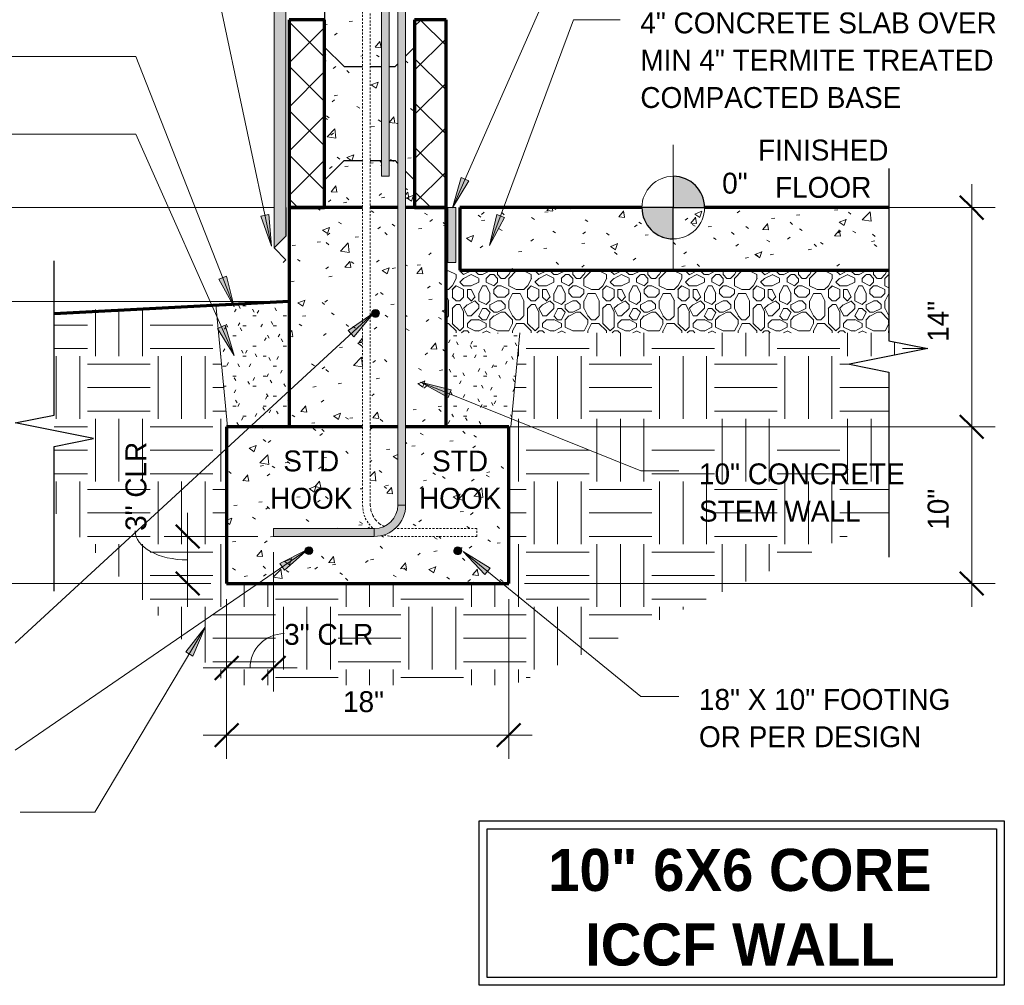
# Model space of a CAD drawing. Header units: inches. Extents: x 185 to 1318, y -45 to 298.
# Tile 14 of 23: x 941 to 1004, y -45 to 17. Entities that reach past the tile are written whole.
import ezdxf

# ---------------------------------------------------------------- set-up
doc = ezdxf.new("R2010")
doc.units = ezdxf.units.IN
doc.header["$MEASUREMENT"] = 0
doc.linetypes.add('Hidden 1_8_', pattern=[0.1875, 0.125, -0.0625])
doc.layers.add('A-ANNO-DIMS', color=1, linetype='Continuous')
for name, color, linetype, lineweight in [('A-ANNO-DIMS-16', 1, 'Continuous', 9), ('A-ANNO-TEXT', 2, 'Continuous', 9), ('A-DETL', 5, 'Continuous', 9), ('A-DETL-GENF', 3, 'Continuous', 9), ('A-DETL-HLIN', 3, 'Continuous', 70), ('A-DETL-LLIN', 3, 'Continuous', 9), ('A-DETL-MBND', 5, 'Hidden 1_8_', 9), ('A-DETL-MLIN', 3, 'Continuous', 30)]:
    doc.layers.add(name, color=color, linetype=linetype, lineweight=lineweight)
doc.dimstyles.new('Linear_-_3_32__SBT_INCH_INCREM', dxfattribs={"dimscale": 12, "dimtxt": 0.125, "dimasz": 0.18, "dimexe": 0.125, "dimexo": 0.005208, "dimgap": 0.083333, "dimtad": 1, "dimtoh": 1, "dimdec": 0, "dimzin": 1, "dimdsep": 46, "dimlunit": 5, "dimtxsty": 'Standard', "dimtsz": 0.088388, "dimcen": 0.09, "dimdle": 0.125, "dimazin": 0, "dimtfac": 1, "dimtdec": 0, "dimtmove": 0, "dimatfit": 3, "dimfxl": 0, "dimtvp": 1, "dimtolj": 1, "dimtzin": 0, "dimarcsym": 0})
doc.dimstyles.new('Linear_-_3_32__SBT_TO_1_256', dxfattribs={"dimscale": 12, "dimtxt": 0.125, "dimasz": 0.18, "dimexe": 0.125, "dimexo": 0.005208, "dimgap": 0.083333, "dimtad": 1, "dimtoh": 1, "dimdec": 8, "dimzin": 3, "dimdsep": 46, "dimlunit": 4, "dimtxsty": 'Standard', "dimtsz": 0.088388, "dimcen": 0.09, "dimdle": 0.125, "dimazin": 1, "dimtfac": 1, "dimtdec": 8, "dimtmove": 0, "dimatfit": 3, "dimfxl": 0, "dimtvp": 1, "dimtolj": 1, "dimtzin": 0, "dimarcsym": 0})
pattern_1 = [(50, (921.586, 0), (4.5907, -0.40187), [0.48, -5.28]), (355, (921.586, 0), (-0.88784, 4.8137), [0.384, -4.224]), (100.451, (921.969, -0.033), (3.70197, 4.41272), [0.408, -4.487]), (46.184, (921.586, 1.28), (6.83066, -1.05904), [0.72, -7.92]), (96.636, (922.155, 1.192), (5.98166, 6.234), [0.612, -6.731]), (351.184, (921.586, 1.28), (5.9821, 6.2338), [0.576, -6.336]), (21, (922.226, 0.96), (3.8203, -2.5771), [0.48, -5.28]), (326, (922.226, 0.96), (1.5572, 4.6406), [0.384, -4.224]), (71.451, (922.545, 0.745), (5.37715, 2.0647), [0.408, -4.487]), (37.5, (921.586, 0), (0.077972, 2.130786), [0.211, -3.962, 0.211, -4.077, -4.24]), (37.5, (921.586, 0), (0.077972, 2.130786), [-8.461, 0.211, -4.029]), (7.5, (921.586, 0), (1.68391, 2.52439), [0.211, -2.234, 0.211, -3.866, -1.616]), (7.5, (921.586, 0), (1.68391, 2.52439), [-6.522, 0.211, -1.405]), (327.5, (920.159, 0), (3.416527, -0.144297), [0.211, -1.389, 0.211, -4.781, -6.624]), (327.5, (920.159, 0), (3.416527, -0.144297), [-6.592, 0.211, -6.413]), (317.5, (919.519, 0), (3.73246, 0.64071), [0.211, -1.869, 0.211, -3.104, -4.704]), (317.5, (919.519, 0), (3.73246, 0.64071), [-5.395, 0.211, -4.493])]
pattern_2 = [(45, (921.586, 0), (-1.41421, 1.41421), []), (135, (921.586, 0), (-1.41421, -1.41421), [])]
pattern_3 = [(0, (921.586, 0), (2.56, 0.64), [0.211, -1.709, 0.211, -1.709, -10.24]), (0, (921.586, 0), (2.56, 0.64), [-3.84, 0.211, -3.629, 0.211, -1.709, -4.48]), (0, (921.586, 0), (2.56, 0.64), [-9.6, 0.211, -1.069, 0.211, -2.989]), (120, (922.546, 0.32), (-1.8342563, 1.897025), [0.211, -1.709, 0.211, -1.709, -10.24]), (120, (922.546, 0.32), (-1.8342563, 1.897025), [-3.84, 0.211, -3.629, 0.211, -1.709, -4.48]), (120, (922.546, 0.32), (-1.8342563, 1.897025), [-9.6, 0.211, -1.069, 0.211, -2.989]), (240, (922.866, 1.6), (-0.7257437, -2.537025), [0.211, -1.709, 0.211, -1.709, -10.24]), (240, (922.866, 1.6), (-0.7257437, -2.537025), [-3.84, 0.211, -3.629, 0.211, -1.709, -4.48]), (240, (922.866, 1.6), (-0.7257437, -2.537025), [-9.6, 0.211, -1.069, 0.211, -2.989])]

# ---------------------------------------------------------------- blocks, each defined once
blk = doc.blocks.new('Reinf Bar Secti_OF_SHINGLE0')
at = {"layer": 'A-DETL-GENF'}
h = blk.add_hatch(color=256, dxfattribs=at)
edge = h.paths.add_edge_path(flags=0)
edge.add_arc((0, 0), 0.25, 180, 360)
edge.add_arc((0, 0), 0.25, 0, 180)
for start, end in [(0, 180), (180, 0)]:
    blk.add_arc((0, 0), 0.25, start, end, dxfattribs=at)
blk = doc.blocks.new('Reinf Bar Secti_OF_SHINGLE3')
at = {"layer": 'A-DETL-GENF'}
h = blk.add_hatch(color=256, dxfattribs=at)
edge = h.paths.add_edge_path(flags=0)
edge.add_arc((0, 0), 0.25, 180, 360)
edge.add_arc((0, 0), 0.25, 360, 540)
for start, end in [(360, 180), (180, 360)]:
    blk.add_arc((0, 0), 0.25, start, end, dxfattribs=at)
blk = doc.blocks.new('Break Line1 - B_OF_SHINGLE2')
at = {"layer": 'A-DETL-GENF', "lineweight": 30}
for p, q in [((-1, 0), (-0.5, 2.5)), ((-0.5, 2.5), (0.5, -2.5)), ((-12, 0), (-1, 0)), ((0.5, -2.5), (1, 0)), ((1, 0), (12.831, 0))]:
    blk.add_line(p, q, dxfattribs=at)
blk = doc.blocks.new('Break Line1 - B_OF_SHINGLE3')
at = {"layer": 'A-DETL-GENF', "lineweight": 30}
for p, q in [((0.5, 2.5), (-0.5, -2.5)), ((1, 0), (0.5, 2.5)), ((-1, 0), (-10.857, 0)), ((-0.5, -2.5), (-1, 0)), ((10.242, 0), (1, 0))]:
    blk.add_line(p, q, dxfattribs=at)
blk = doc.blocks.new('Reinf Bar Eleva_OF_SHINGLE0')
at = {"layer": 'A-DETL-GENF'}
h = blk.add_hatch(color=256, dxfattribs=at)
edge = h.paths.add_edge_path(flags=0)
edge.add_line((129, -0.5), (129, 0))
edge.add_line((129, 0), (7.094, 0))
edge.add_line((7.094, 0), (7.094, -0.277))
edge.add_spline(control_points=[(7.094, -0.277), (7.089, -0.314), (7.08, -0.389), (7.067, -0.463), (7.061, -0.5)], knot_values=[0, 0, 0, 0, 0.112898, 0.225386, 0.225386, 0.225386, 0.225386], degree=3, periodic=0)
edge.add_line((7.061, -0.5), (129, -0.5))
for p, q in [((7.061, -0.5), (129, -0.5)), ((129, 0), (7.094, 0)), ((129, -0.5), (129, 0))]:
    blk.add_line(p, q, dxfattribs=at)
blk = doc.blocks.new('Reinf Bar Eleva_OF_SHINGLE1')
at = {"layer": 'A-DETL-GENF'}
blk.add_hatch(color=256, dxfattribs=at).paths.add_polyline_path([(43, 0), (0, 0), (0, -0.5), (43, -0.5)], flags=0)
for p, q in [((43, 0), (0, 0)), ((0, 0), (0, -0.5)), ((0, -0.5), (43, -0.5)), ((43, -0.5), (43, 0))]:
    blk.add_line(p, q, dxfattribs=at)
blk = doc.blocks.new('Reinf Bar Eleva_OF_SHINGLE2')
at = {"layer": 'A-DETL-GENF'}
blk.add_hatch(color=256, dxfattribs=at).paths.add_polyline_path([(6.426, 0), (0, 0), (0, -0.5), (6.426, -0.5)], flags=0)
for p, q in [((6.426, 0), (0, 0)), ((0, 0), (0, -0.5)), ((0, -0.5), (6.426, -0.5)), ((6.426, -0.5), (6.426, 0))]:
    blk.add_line(p, q, dxfattribs=at)
blk = doc.blocks.new('DIMBLOCK48-TYPI_OF_SHINGLE0')
at = {"layer": 'A-ANNO-DIMS-16'}
for p, q in [((957.465, -16.999), (957.465, -25.894)), ((957.465, -24.394), (957.465, -16.999)), ((954.465, -20), (954.465, -25.894)), ((954.465, -24.394), (954.465, -20)), ((952.965, -24.394), (958.965, -24.394))]:
    blk.add_line(p, q, dxfattribs=at)
at = {"layer": 'A-ANNO-DIMS-16', "lineweight": 50}
for p, q in [((954.465, -24.394), (955.215, -23.644)), ((957.465, -24.394), (958.215, -23.644)), ((954.465, -24.394), (953.715, -25.144)), ((957.465, -24.394), (956.715, -25.144))]:
    blk.add_line(p, q, dxfattribs=at)
at = {"layer": 'A-ANNO-DIMS-16'}
blk.add_ellipse((958.137, -24.394), major_axis=(0, 2.19), ratio=0.991933, start_param=0, end_param=1.570796, dxfattribs=at)
at = {"layer": 'A-ANNO-DIMS-16', "color": 0, "insert": (958.137, -21.584), "char_height": 1.33411, "width": 7, "attachment_point": 1, "line_spacing_factor": 1.070803}
blk.add_mtext('\\fStylus BT|b0|i0|c0|p34|;3" CLR', dxfattribs=at)
blk = doc.blocks.new('DIMBLOCK49-TYPI_OF_SHINGLE0')
at = {"layer": 'A-ANNO-DIMS-16'}
for p, q in [((951.977, -14.499), (951.977, -20.5)), ((956.465, -15.999), (950.477, -15.999)), ((951.977, -15.999), (956.465, -15.999)), ((953.465, -19), (950.477, -19)), ((951.977, -19), (953.465, -19))]:
    blk.add_line(p, q, dxfattribs=at)
at = {"layer": 'A-ANNO-DIMS-16', "lineweight": 50}
for p, q in [((951.977, -15.999), (951.227, -15.249)), ((951.977, -15.999), (952.727, -16.749)), ((951.977, -19), (951.227, -18.25)), ((951.977, -19), (952.727, -19.75))]:
    blk.add_line(p, q, dxfattribs=at)
at = {"layer": 'A-ANNO-DIMS-16'}
blk.add_ellipse((951.977, -15.643), major_axis=(-3.347, 0), ratio=0.554765, start_param=0, end_param=1.570796, dxfattribs=at)
at = {"layer": 'A-ANNO-DIMS-16', "color": 0, "insert": (948.011, -15.643), "char_height": 1.33411, "width": 7, "attachment_point": 1, "rotation": 90, "line_spacing_factor": 1.070803}
blk.add_mtext('\\fStylus BT|b0|i0|c0|p34|;3" CLR', dxfattribs=at)
blk = doc.blocks.new('DIMBLOCK50-TYPI_OF_SHINGLE0')
at = {"layer": 'A-ANNO-DIMS-16'}
for p, q in [((1002.009, 6.5), (1002.009, -10.5)), ((969.465, 5), (1003.509, 5)), ((1002.009, 5), (969.465, 5)), ((969.465, -9), (1003.509, -9)), ((1002.009, -9), (969.465, -9))]:
    blk.add_line(p, q, dxfattribs=at)
at = {"layer": 'A-ANNO-DIMS-16', "lineweight": 50}
for p, q in [((1002.009, 5), (1001.259, 5.75)), ((1002.009, 5), (1002.759, 4.25)), ((1002.009, -9), (1001.259, -8.25)), ((1002.009, -9), (1002.759, -9.75))]:
    blk.add_line(p, q, dxfattribs=at)
at = {"layer": 'A-ANNO-DIMS-16', "color": 0, "insert": (999.198, -3.572), "char_height": 1.33411, "width": 3.77143, "attachment_point": 1, "rotation": 90, "line_spacing_factor": 1.070803}
blk.add_mtext('\\fStylus BT|b0|i0|c0|p34|;14"', dxfattribs=at)
blk = doc.blocks.new('DIMBLOCK51-TYPI_OF_SHINGLE0')
at = {"layer": 'A-ANNO-DIMS-16', "lineweight": 50}
for p, q in [((1002.009, -9), (1001.259, -8.25)), ((1002.009, -9), (1002.759, -9.75)), ((1002.009, -19), (1001.259, -18.25)), ((1002.009, -19), (1002.759, -19.75))]:
    blk.add_line(p, q, dxfattribs=at)
at = {"layer": 'A-ANNO-DIMS-16'}
for p, q in [((969.465, -9), (1003.509, -9)), ((1002.009, -9), (969.465, -9)), ((1002.009, -9), (1002.009, -20.5)), ((973.465, -19), (1003.509, -19)), ((1002.009, -19), (973.465, -19))]:
    blk.add_line(p, q, dxfattribs=at)
at = {"layer": 'A-ANNO-DIMS-16', "color": 0, "insert": (999.198, -15.572), "char_height": 1.33411, "width": 3.77143, "attachment_point": 1, "rotation": 90, "line_spacing_factor": 1.070803}
blk.add_mtext('\\fStylus BT|b0|i0|c0|p34|;10"', dxfattribs=at)
blk = doc.blocks.new('DIMBLOCK52-TYPI_OF_SHINGLE0')
at = {"layer": 'A-ANNO-DIMS-16'}
for p, q in [((954.465, -20), (954.465, -30.19)), ((954.465, -28.69), (954.465, -20)), ((972.465, -20), (972.465, -30.19)), ((972.465, -28.69), (972.465, -20)), ((952.965, -28.69), (973.965, -28.69))]:
    blk.add_line(p, q, dxfattribs=at)
at = {"layer": 'A-ANNO-DIMS-16', "lineweight": 50}
for p, q in [((954.465, -28.69), (955.215, -27.94)), ((972.465, -28.69), (973.215, -27.94)), ((954.465, -28.69), (953.715, -29.44)), ((972.465, -28.69), (971.715, -29.44))]:
    blk.add_line(p, q, dxfattribs=at)
at = {"layer": 'A-ANNO-DIMS-16', "color": 0, "insert": (961.893, -25.879), "char_height": 1.33411, "width": 3.77143, "attachment_point": 1, "line_spacing_factor": 1.070803}
blk.add_mtext('\\fStylus BT|b0|i0|c0|p34|;18"', dxfattribs=at)
blk = doc.blocks.new('DIMBLOCK53-TYPI_OF_SHINGLE0')
at = {"layer": 'A-ANNO-DIMS-16'}
for p, q in [((928.031, -20.5), (928.031, 0.5)), ((957.465, -1), (926.531, -1)), ((928.031, -1), (957.465, -1)), ((953.465, -19), (926.531, -19)), ((928.031, -19), (953.465, -19))]:
    blk.add_line(p, q, dxfattribs=at)
at = {"layer": 'A-ANNO-DIMS-16', "lineweight": 50}
for p, q in [((928.031, -1), (927.281, -0.25)), ((928.031, -1), (928.781, -1.75)), ((928.031, -19), (927.281, -18.25)), ((928.031, -19), (928.781, -19.75))]:
    blk.add_line(p, q, dxfattribs=at)
at = {"layer": 'A-ANNO-DIMS-16', "color": 0, "insert": (925.221, -13.595), "char_height": 1.33411, "width": 8.62857, "attachment_point": 1, "rotation": 90, "line_spacing_factor": 1.070803}
blk.add_mtext('\\fStylus BT|b0|i0|c0|p34|;18" MIN', dxfattribs=at)
blk = doc.blocks.new('DIMBLOCK54-TYPI_OF_SHINGLE0')
at = {"layer": 'A-ANNO-DIMS-16'}
for p, q in [((928.031, -1), (928.031, 6.5)), ((957.465, 5), (926.531, 5)), ((928.031, 5), (957.465, 5)), ((957.465, -1), (926.531, -1)), ((928.031, -1), (957.465, -1))]:
    blk.add_line(p, q, dxfattribs=at)
at = {"layer": 'A-ANNO-DIMS-16', "lineweight": 50}
for p, q in [((928.031, 5), (927.281, 5.75)), ((928.031, 5), (928.781, 4.25)), ((928.031, -1), (927.281, -0.25)), ((928.031, -1), (928.781, -1.75))]:
    blk.add_line(p, q, dxfattribs=at)
at = {"layer": 'A-ANNO-DIMS-16', "color": 0, "insert": (925.221, -0.941), "char_height": 1.33411, "width": 7.05714, "attachment_point": 1, "rotation": 90, "line_spacing_factor": 1.070803}
blk.add_mtext('\\fStylus BT|b0|i0|c0|p34|;6" MIN', dxfattribs=at)

msp = doc.modelspace()

# ---------------------------------------------------------------- hatches: boundary and pattern name
at = {"layer": 'A-ANNO-TEXT'}
for points in [[(969.91584805, 6.71325616), (969.43384198, 6.92536046), (968.86929893, 4.98870854)], [(957.16754235, 4.55221279), (956.65234609, 4.4431674), (957.32408522, 2.54103804)], [(972.19214906, 4.36905291), (971.69863974, 4.55280989), (971.24750797, 2.58664366)], [(954.45859271, 0.62645778), (953.96842466, 0.43396526), (954.94457163, -1.33138644)], [(962.22797867, -2.85651912), (962.58493302, -3.24369049), (963.87688511, -1.69443605)], [(954.37291097, -2.50473018), (953.89168811, -2.71860547), (954.94457163, -4.43929308)], [(968.60152976, -7.1307517), (968.79890295, -6.64252849), (966.84600462, -6.13704098)], [(957.86541645, -17.71684125), (958.16361779, -18.15088507), (959.66296221, -16.80133113)], [(970.93952568, -18.43655157), (971.27251857, -18.02858856), (969.55662877, -16.96790401)], [(951.85359322, -23.37290585), (952.3057294, -23.64288911), (953.10502454, -21.79073987)]]:
    msp.add_hatch(color=7, dxfattribs=at).paths.add_polyline_path(points, flags=0)
at = {"layer": 'A-DETL-GENF'}
h = msp.add_hatch(dxfattribs=at)
h.set_pattern_fill('FP6_18', style=0, pattern_type=2)
h.set_pattern_definition(pattern_3)
h.paths.add_polyline_path([(957.49593342, 2.42375062), (958.24593342, 3.17375062), (958.24593342, 82.99975197), (957.49593342, 82.99975197)], flags=0)
h = msp.add_hatch(dxfattribs=at)
h.set_pattern_fill('FP6_17', style=0, pattern_type=2)
h.set_pattern_definition(pattern_2)
h.paths.add_polyline_path([(958.46468342, 16.99975197), (958.46468342, 4.99975197), (960.7221347, 4.99975197), (960.7221347, 16.99975197)], flags=0)
h = msp.add_hatch(dxfattribs=at)
h.set_pattern_fill('FP6_16', style=0, pattern_type=2)
h.set_pattern_definition(pattern_1)
h.paths.add_polyline_path([(960.7221347, 16.99975197), (960.7221347, 4.99975197), (963.13400572, 4.99975197), (963.13400572, 16.99975197)], flags=0)
h = msp.add_hatch(dxfattribs=at)
h.set_pattern_fill('FP6_16', style=0, pattern_type=2)
h.set_pattern_definition(pattern_1)
h.paths.add_polyline_path([(964.83968342, 16.99975197), (964.83968342, 6.99975197), (964.33968342, 6.99975197), (964.33968342, 16.99975197), (963.63400572, 16.99975197), (963.63400572, 4.99975197), (965.39087605, 4.99975197), (965.39087605, 16.99975197)], flags=0)
h = msp.add_hatch(dxfattribs=at)
h.set_pattern_fill('FP6_16', style=0, pattern_type=2)
h.set_pattern_definition(pattern_1)
h.paths.add_polyline_path([(966.46468342, 4.99975197), (966.46468342, 16.99975197), (965.89087605, 16.99975197), (965.89087605, 4.99975197)], flags=0)
h = msp.add_hatch(dxfattribs=at)
h.set_pattern_fill('FP6_17', style=0, pattern_type=2)
h.set_pattern_definition(pattern_2)
h.paths.add_polyline_path([(968.46468342, 16.99975197), (966.46468342, 16.99975197), (966.46468342, 4.99975197), (968.46468342, 4.99975197)], flags=0)
h = msp.add_hatch(color=7, dxfattribs=at)
edge = h.paths.add_edge_path(flags=0)
edge.add_arc((982.96468342, 4.99975197), 2, 0, 90)
edge.add_line((982.96468342, 6.99975197), (982.96468342, 4.99975197))
edge.add_line((982.96468342, 4.99975197), (984.96468342, 4.99975197))
h = msp.add_hatch(dxfattribs=at)
h.set_pattern_fill('FP6_16', style=0, pattern_type=2)
h.set_pattern_definition(pattern_1)
h.paths.add_polyline_path([(958.46468342, 4.99975197), (958.46468342, -9.00024803), (963.13400572, -9.00024803), (963.13400572, 4.99975197)], flags=0)
h = msp.add_hatch(dxfattribs=at)
h.set_pattern_fill('FP6_16', style=0, pattern_type=2)
h.set_pattern_definition(pattern_1)
h.paths.add_polyline_path([(963.63400572, 4.99975197), (963.63400572, -9.00024803), (965.39087605, -9.00024803), (965.39087605, 4.99975197)], flags=0)
edge = h.paths.add_edge_path(flags=0)
edge.add_arc((963.96468342, -1.75024803), 0.25, 180, 360)
edge.add_arc((963.96468342, -1.75024803), 0.25, 0, 180)
h = msp.add_hatch(dxfattribs=at)
h.set_pattern_fill('FP6_16', style=0, pattern_type=2)
h.set_pattern_definition(pattern_1)
h.paths.add_polyline_path([(968.46468342, -9.00024803), (968.46468342, 4.99975197), (965.89087605, 4.99975197), (965.89087605, -9.00024803)], flags=0)
msp.add_hatch(color=7, dxfattribs=at).paths.add_polyline_path([(969.08968342, 4.99975197), (968.58968342, 4.99975197), (968.58968342, 1.49975197), (969.08968342, 1.49975197)], flags=0)
h = msp.add_hatch(dxfattribs=at)
h.set_pattern_fill('FP6_16', style=0, pattern_type=2)
h.set_pattern_definition(pattern_1)
edge = h.paths.add_edge_path(flags=0)
edge.add_line((969.33968342, 4.99975197), (969.33968342, 0.99975197))
edge.add_line((969.33968342, 0.99975197), (996.71468342, 0.99975197))
edge.add_line((996.71468342, 0.99975197), (996.71468342, 4.99975197))
edge.add_line((996.71468342, 4.99975197), (982.96468342, 4.99975197))
edge.add_line((982.96468342, 4.99975197), (982.96468342, 2.99975197))
edge.add_arc((982.96468342, 4.99975197), 2, 180, 270, ccw=False)
edge.add_line((980.96468342, 4.99975197), (969.33968342, 4.99975197))
h = msp.add_hatch(color=7, dxfattribs=at)
edge = h.paths.add_edge_path(flags=0)
edge.add_line((982.96468342, 2.99975197), (982.96468342, 4.99975197))
edge.add_line((982.96468342, 4.99975197), (980.96468342, 4.99975197))
edge.add_arc((982.96468342, 4.99975197), 2, 180, 270)
h = msp.add_hatch(dxfattribs=at)
h.set_pattern_fill('FP6_20', style=0, pattern_type=2)
h.set_pattern_definition([(0, (921.586, 0), (4.8, 4.8), [0.48, -0.72, 0.24, -0.72, -2.64]), (0, (921.586, 0), (4.8, 4.8), [-2.16, 0.24, -2.4]), (0, (923.986, 0.48), (4.8, 4.8), [0.24, -4.56]), (0, (922.546, 0.72), (4.8, 4.8), [0.24, -0.48, 0.24, -3.84]), (0, (924.946, 0.96), (4.8, 4.8), [0.48, -4.32]), (0, (925.426, 1.2), (4.8, 4.8), [0.24, -4.56]), (0, (923.986, 1.68), (4.8, 4.8), [0.48, -4.32]), (0, (921.586, 1.92), (4.8, 4.8), [0.24, -0.48, 0.24, -1.2, -2.64]), (0, (921.586, 1.92), (4.8, 4.8), [-2.16, 0.72, -1.92]), (0, (924.946, 2.4), (4.8, 4.8), [0.48, -4.32]), (0, (922.066, 2.64), (4.8, 4.8), [0.48, -0.24, 0.24, -1.92, -1.92]), (0, (922.066, 2.64), (4.8, 4.8), [-2.88, 0.24, -1.68]), (0, (921.826, 2.88), (4.8, 4.8), [0.24, -4.56]), (0, (923.506, 3.12), (4.8, 4.8), [0.24, -0.24, 0.24, -4.08]), (0, (922.786, 3.36), (4.8, 4.8), [0.24, -4.56]), (0, (925.906, 3.6), (4.8, 4.8), [0.24, -4.56]), (0, (923.746, 3.84), (4.8, 4.8), [0.24, -1.92, 0.24, -2.4]), (0, (923.746, 4.08), (4.8, 4.8), [0.48, -4.32]), (0, (924.706, 4.32), (4.8, 4.8), [0.48, -4.32]), (0, (921.826, 4.56), (4.8, 4.8), [0.24, -2.88, 0.48, -1.2]), (90, (921.586, 2.16), (-4.8, 4.8), [0.96, -0.96, 0.48, -2.4]), (90, (921.826, 2.16), (-4.8, 4.8), [0.24, -1.68, 0.48, -2.4]), (90, (922.066, 0.96), (-4.8, 4.8), [0.72, -4.08]), (90, (922.306, 0.96), (-4.8, 4.8), [0.48, -4.32]), (90, (922.546, 0.24), (-4.8, 4.8), [0.24, -2.88, 0.24, -0.24, -1.2]), (90, (922.546, 0.24), (-4.8, 4.8), [-3.6, 0.48, -0.72]), (90, (923.026, 0.24), (-4.8, 4.8), [0.24, -1.68, 0.24, -2.64]), (90, (923.266, 2.16), (-4.8, 4.8), [0.48, -0.72, 0.24, -0.24, -3.12]), (90, (923.266, 2.16), (-4.8, 4.8), [-1.68, 0.48, -2.64]), (90, (923.506, 1.2), (-4.8, 4.8), [0.48, -2.64, 0.24, -1.44]), (90, (923.746, 0.24), (-4.8, 4.8), [0.24, -0.24, 0.48, -3.84]), (90, (924.226, 3.36), (-4.8, 4.8), [0.24, -4.56]), (90, (924.466, 3.36), (-4.8, 4.8), [0.48, -0.48, 0.24, -0.24, -3.36]), (90, (924.466, 3.36), (-4.8, 4.8), [-1.44, 0.48, -2.88]), (90, (924.706, 1.2), (-4.8, 4.8), [0.24, -0.24, 0.24, -0.48, -3.6]), (90, (924.706, 1.2), (-4.8, 4.8), [-1.2, 0.24, -3.36]), (90, (925.426, 2.88), (-4.8, 4.8), [0.96, -3.84]), (90, (925.666, 2.4), (-4.8, 4.8), [0.96, -0.72, 0.48, -2.64]), (90, (925.906, 0.48), (-4.8, 4.8), [0.24, -0.72, 0.48, -3.36]), (90, (926.146, 0.96), (-4.8, 4.8), [0.72, -4.08]), (45, (923.506, 0), (4e-16, 4.79984), [0.339, -6.449]), (45, (926.146, 0.24), (4e-16, 4.79984), [0.339, -5.77, 0.339, -0.339]), (45, (923.026, 0.48), (4e-16, 4.79984), [0.339, -2.715, 0.339, -3.394]), (45, (924.226, 0.48), (4e-16, 4.79984), [0.339, -5.431, 0.339, -0.679]), (45, (924.466, 0.48), (4e-16, 4.79984), [0.679, -2.715, 0.679, -2.715]), (45, (923.266, 0.96), (4e-16, 4.79984), [0.339, -3.055, 0.339, -0.339, -2.715]), (45, (923.266, 0.96), (4e-16, 4.79984), [-4.073, 0.339, -2.376]), (45, (925.666, 1.2), (4e-16, 4.79984), [0.339, -0.339, 0.339, -5.77]), (45, (922.306, 1.44), (4e-16, 4.79984), [0.339, -4.073, 0.339, -2.037]), (45, (926.146, 1.92), (4e-16, 4.79984), [0.339, -0.339, 0.339, -1.358, -4.413]), (45, (926.146, 1.92), (4e-16, 4.79984), [-2.376, 0.339, -4.073]), (45, (923.266, 2.64), (4e-16, 4.79984), [0.339, -6.449]), (45, (922.066, 2.88), (4e-16, 4.79984), [0.679, -6.109]), (45, (921.586, 3.36), (4e-16, 4.79984), [0.339, -0.339, 0.339, -5.77]), (45, (924.226, 4.08), (4e-16, 4.79984), [0.339, -6.449]), (45, (925.666, 4.56), (4e-16, 4.79984), [0.339, -6.449]), (135, (923.746, 0.48), (4e-16, 4.79984), [0.339, -6.449]), (135, (923.986, 0.48), (4e-16, 4.79984), [0.339, -6.449]), (135, (922.546, 0.72), (4e-16, 4.79984), [0.339, -1.358, 0.679, -4.412]), (135, (921.586, 0.72), (4e-16, 4.79984), [0.339, -6.449]), (135, (924.706, 1.44), (4e-16, 4.79984), [0.339, -2.715, 0.339, -3.394]), (135, (924.946, 1.44), (4e-16, 4.79984), [0.339, -2.037, 0.339, -2.036, -2.037]), (135, (924.946, 1.44), (4e-16, 4.79984), [-4.752, 0.339, -1.697]), (135, (922.066, 1.68), (4e-16, 4.79984), [0.339, -6.449]), (135, (925.906, 1.92), (4e-16, 4.79984), [0.679, -1.697, 0.339, -0.339, -3.734]), (135, (925.906, 1.92), (4e-16, 4.79984), [-3.054, 0.339, -3.394]), (135, (922.786, 2.64), (4e-16, 4.79984), [0.339, -6.449]), (135, (924.706, 2.64), (4e-16, 4.79984), [0.679, -6.109]), (135, (924.946, 2.64), (4e-16, 4.79984), [0.339, -6.449]), (135, (923.506, 3.12), (4e-16, 4.79984), [0.339, -6.449]), (135, (922.066, 3.84), (4e-16, 4.79984), [0.339, -6.449]), (135, (925.906, 3.84), (4e-16, 4.79984), [0.339, -6.449]), (26.565, (922.066, 0), (4.799944, -0.00045), [0.537, -10.196]), (26.565, (921.586, 0.48), (4.799944, -0.00045), [0.537, -10.196]), (26.565, (921.586, 0.72), (4.799944, -0.00045), [0.537, -10.196]), (26.565, (922.786, 0.72), (4.799944, -0.00045), [0.537, -10.196]), (26.565, (922.546, 1.68), (4.799944, -0.00045), [0.537, -10.196]), (26.565, (922.546, 1.92), (4.799944, -0.00045), [0.537, -10.196]), (26.565, (923.506, 2.88), (4.799944, -0.00045), [0.537, -10.196]), (26.565, (923.746, 3.12), (4.799944, -0.00045), [0.537, -10.196]), (26.565, (921.826, 3.6), (4.799944, -0.00045), [0.537, -10.196]), (26.565, (923.266, 3.6), (4.799944, -0.00045), [0.537, -10.196]), (63.435, (925.666, 0), (-0.00045, 4.799944), [0.537, -10.196]), (63.435, (924.466, 0.72), (-0.00045, 4.799944), [0.537, -10.196]), (63.435, (923.746, 1.2), (-0.00045, 4.799944), [0.537, -10.196]), (63.435, (924.466, 1.92), (-0.00045, 4.799944), [0.537, -10.196]), (63.435, (924.706, 1.92), (-0.00045, 4.799944), [0.537, -10.196]), (63.435, (923.026, 2.64), (-0.00045, 4.799944), [0.537, -10.196]), (63.435, (922.546, 2.88), (-0.00045, 4.799944), [0.537, -10.196]), (63.435, (924.466, 3.84), (-0.00045, 4.799944), [0.537, -10.196]), (63.435, (922.546, 4.32), (-0.00045, 4.799944), [0.537, -10.196]), (116.565, (921.826, 2.88), (0.00045, 4.799944), [0.537, -10.196]), (116.565, (924.706, 2.88), (0.00045, 4.799944), [0.537, -10.196]), (116.565, (921.586, 3.12), (0.00045, 4.799944), [0.537, -10.196]), (116.565, (925.426, 3.84), (0.00045, 4.799944), [0.537, -10.196]), (116.565, (922.306, 4.08), (0.00045, 4.799944), [0.537, -10.196]), (116.565, (923.266, 4.32), (0.00045, 4.799944), [0.537, -10.196]), (153.435, (923.506, 0), (-4.799944, -0.00045), [0.537, -10.196]), (153.435, (922.546, 0.48), (-4.799944, -0.00045), [0.537, -10.196]), (153.435, (925.906, 0.72), (-4.799944, -0.00045), [0.537, -10.196]), (153.435, (925.426, 1.2), (-4.799944, -0.00045), [0.537, -10.196]), (153.435, (923.506, 1.68), (-4.799944, -0.00045), [0.537, -10.196]), (153.435, (922.306, 1.92), (-4.799944, -0.00045), [0.537, -10.196]), (153.435, (923.746, 1.92), (-4.799944, -0.00045), [0.537, -10.196]), (153.435, (923.026, 2.4), (-4.799944, -0.00045), [0.537, -10.196]), (153.435, (923.026, 3.6), (-4.799944, -0.00045), [0.537, -10.196]), (153.435, (921.586, 4.56), (-4.799944, -0.00045), [0.537, -10.196]), (153.435, (924.466, 4.56), (-4.799944, -0.00045), [0.537, -10.196]), (153.435, (924.946, 4.56), (-4.799944, -0.00045), [0.537, -10.196])])
h.paths.add_polyline_path([(968.46468342, 0.99975197), (968.46468342, -3.00024803), (996.71468342, -3.00024803), (996.71468342, 0.99975197)], flags=0)
h = msp.add_hatch(dxfattribs=at)
h.set_pattern_fill('FP6_18', style=0, pattern_type=2)
h.set_pattern_definition(pattern_3)
h.paths.add_polyline_path([(958.46468342, -9.00024803), (958.46468342, -1.01584669), (953.78020215, -1.17943238), (954.52419461, -9.00024803)], flags=0)
h = msp.add_hatch(dxfattribs=at)
h.set_pattern_fill('FP6_19', style=0, pattern_type=2)
h.set_pattern_definition([(0, (921.586, 0), (4, 4), [4, -4]), (0, (921.586, 1.5), (4, 4), [4, -4]), (0, (921.586, 3), (4, 4), [4, -4]), (90, (922.086, 3.5), (-4, 4), [4, -4]), (90, (923.586, 3.5), (-4, 4), [4, -4]), (90, (925.086, 3.5), (-4, 4), [4, -4])])
h.paths.add_polyline_path([(943.46468342, -14.42910993), (954.5216119, -25.48603842), (972.7456296, -25.48603842), (996.71468342, -14.8143281), (996.71468342, -5.50024803), (994.21468342, -5.00024803), (999.21468342, -4.00024803), (996.71468342, -3.50024803), (996.71468342, -3.00024803), (973.18107195, -3.00024803), (972.61029328, -9.00024803), (972.46468342, -9.00024803), (972.46468342, -19.00024803), (954.46468342, -19.00024803), (954.46468342, -9.00024803), (954.52419461, -9.00024803), (953.81072127, -1.50024803), (943.46468342, -1.50024803), (943.46468342, -9.25024803), (945.96468342, -9.75024803), (943.46468342, -10.25024803)], flags=0)
h = msp.add_hatch(dxfattribs=at)
h.set_pattern_fill('FP6_18', style=0, pattern_type=2)
h.set_pattern_definition(pattern_3)
h.paths.add_polyline_path([(968.46468342, -9.00024803), (972.46468342, -9.00024803), (972.61029328, -9.00024803), (973.18107195, -3.00024803), (968.46468342, -3.00024803)], flags=0)
h = msp.add_hatch(dxfattribs=at)
h.set_pattern_fill('FP6_16', style=0, pattern_type=2)
h.set_pattern_definition(pattern_1)
edge = h.paths.add_edge_path(flags=0)
edge.add_line((954.46468342, -9.00024803), (954.46468342, -19.00024803))
edge.add_line((954.46468342, -19.00024803), (972.46468342, -19.00024803))
edge.add_line((972.46468342, -19.00024803), (972.46468342, -9.00024803))
edge.add_line((972.46468342, -9.00024803), (965.89087605, -9.00024803))
edge.add_line((965.89087605, -9.00024803), (965.89087605, -14.00024803))
edge.add_spline(control_points=[(965.89087605, -14.00024803), (965.88629282, -14.1422076), (965.84973262, -14.42533172), (965.70947658, -14.82854845), (965.49205383, -15.19465941), (965.30033777, -15.40424207), (965.19553687, -15.49852436)], knot_values=[0, 0, 0, 0, 0.4261006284, 0.8496594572, 1.2721504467, 1.6950587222, 1.6950587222, 1.6950587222, 1.6950587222], degree=3, periodic=0)
edge.add_line((965.19553687, -15.49852436), (970.43208142, -15.49852436))
edge.add_line((970.43208142, -15.49852436), (970.43208142, -15.99852436))
edge.add_line((970.43208142, -15.99852436), (965.13400572, -15.99852436))
edge.add_spline(control_points=[(965.13400572, -15.99852436), (965.02900553, -15.989464), (964.82050701, -15.96213353), (964.61536427, -15.9158662), (964.51452153, -15.88818998)], knot_values=[0, 0, 0, 0, 0.3161710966, 0.6298860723, 0.6298860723, 0.6298860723, 0.6298860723], degree=3, periodic=0)
edge.add_spline(control_points=[(964.51452153, -15.88818998), (964.41311681, -15.91636537), (964.20663263, -15.96315248), (963.99663444, -15.98996714), (963.89087605, -15.99852436)], knot_values=[0, 0, 0, 0, 0.3157387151, 0.6340507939, 0.6340507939, 0.6340507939, 0.6340507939], degree=3, periodic=0)
edge.add_line((963.89087605, -15.99852436), (957.46468342, -15.99852436))
edge.add_line((957.46468342, -15.99852436), (957.46468342, -15.49852436))
edge.add_line((957.46468342, -15.49852436), (963.83159122, -15.49852436))
edge.add_spline(control_points=[(963.83159122, -15.49852436), (963.726448, -15.4042882), (963.53407488, -15.19466288), (963.31589338, -14.82816595), (963.17518118, -14.42433274), (963.13856049, -14.14072093), (963.13400572, -13.99852436)], knot_values=[0, 0, 0, 0, 0.4235799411, 0.8467789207, 1.2710577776, 1.6978662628, 1.6978662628, 1.6978662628, 1.6978662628], degree=3, periodic=0)
edge.add_line((963.13400572, -13.99852436), (963.13400572, -9.00024803))
edge.add_line((963.13400572, -9.00024803), (954.46468342, -9.00024803))
edge = h.paths.add_edge_path(flags=0)
edge.add_arc((959.71468342, -16.90886672), 0.25, 0, 180)
edge.add_arc((959.71468342, -16.90886672), 0.25, 180, 360)
edge = h.paths.add_edge_path(flags=0)
edge.add_arc((969.21468342, -16.90886672), 0.25, 360, 540)
edge.add_arc((969.21468342, -16.90886672), 0.25, 180, 360)
h = msp.add_hatch(dxfattribs=at)
h.set_pattern_fill('FP6_16', style=0, pattern_type=2)
h.set_pattern_definition(pattern_1)
edge = h.paths.add_edge_path(flags=0)
edge.add_line((963.63400572, -9.00024803), (963.63400572, -13.99852436))
edge.add_spline(control_points=[(963.63400572, -13.99852436), (963.63656342, -14.11233453), (963.66595718, -14.3398838), (963.80448376, -14.71414895), (964.02658195, -15.01611679), (964.28938514, -15.23138665), (964.43755599, -15.31562846), (964.51452153, -15.35162389)], knot_values=[0, 0, 0, 0, 0.3415167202, 0.6815745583, 1.1886816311, 1.4422079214, 1.6971084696, 1.6971084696, 1.6971084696, 1.6971084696], degree=3, periodic=0)
edge.add_spline(control_points=[(964.51452153, -15.35162389), (964.61635124, -15.30355492), (964.81048376, -15.18514584), (965.09479462, -14.90844656), (965.28066668, -14.58390888), (965.3716005, -14.25606565), (965.38892298, -14.08572022), (965.39087605, -14.00024803)], knot_values=[0, 0, 0, 0, 0.3378153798, 0.675547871, 1.1818197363, 1.436113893, 1.6925974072, 1.6925974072, 1.6925974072, 1.6925974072], degree=3, periodic=0)
edge.add_line((965.39087605, -14.00024803), (965.39087605, -9.00024803))
edge.add_line((965.39087605, -9.00024803), (963.63400572, -9.00024803))
h = msp.add_hatch(color=7, dxfattribs=at)
edge = h.paths.add_edge_path(flags=0)
edge.add_line((965.89087605, -14.00024803), (965.39087605, -14.00024803))
edge.add_arc((963.89087605, -14.00024803), 1.5, 270, 360, ccw=False)
edge.add_line((963.89087605, -15.50024803), (963.89087605, -16.00024803))
edge.add_arc((963.89087605, -14.00024803), 2, 270, 360)

# ---------------------------------------------------------------- linework, layer by layer
at = {"layer": 'A-ANNO-TEXT', "color": 7}
for p, q in [((957.32408522, 2.54103804), (948.66664094, 43.44403063)), ((968.86929893, 4.98870854), (976.6067677, 22.57207069)), ((971.24750797, 2.58664366), (976.6067677, 16.97980904)), ((976.6067677, 16.97980904), (979.5867444, 16.97980904)), ((948.66664094, 14.65490184), (937.13576344, 14.65490184)), ((954.94457163, -1.33138644), (948.66664094, 14.65490184)), ((948.66664094, 9.68615184), (937.13576344, 9.68615184)), ((954.94457163, -4.43929308), (948.66664094, 9.68615184)), ((969.43384198, 6.92536046), (968.86929893, 4.98870854)), ((969.91584805, 6.71325616), (969.43384198, 6.92536046)), ((968.86929893, 4.98870854), (969.91584805, 6.71325616)), ((957.16754235, 4.55221279), (956.65234609, 4.4431674)), ((956.65234609, 4.4431674), (957.32408522, 2.54103804)), ((957.32408522, 2.54103804), (957.16754235, 4.55221279)), ((971.69863974, 4.55280989), (971.24750797, 2.58664366)), ((972.19214906, 4.36905291), (971.69863974, 4.55280989)), ((971.24750797, 2.58664366), (972.19214906, 4.36905291)), ((954.45859271, 0.62645778), (953.96842466, 0.43396526)), ((953.96842466, 0.43396526), (954.94457163, -1.33138644)), ((954.94457163, -1.33138644), (954.45859271, 0.62645778)), ((963.87688511, -1.69443605), (940.97290374, -22.81086268)), ((963.87688511, -1.69443605), (962.22797867, -2.85651912)), ((962.58493302, -3.24369049), (963.87688511, -1.69443605)), ((954.37291097, -2.50473018), (953.89168811, -2.71860547)), ((954.94457163, -4.43929308), (954.37291097, -2.50473018)), ((953.89168811, -2.71860547), (954.94457163, -4.43929308)), ((962.22797867, -2.85651912), (962.58493302, -3.24369049)), ((968.79890295, -6.64252849), (966.84600462, -6.13704098)), ((966.84600462, -6.13704098), (968.60152976, -7.1307517)), ((966.84600462, -6.13704098), (980.88915619, -11.81424268)), ((968.60152976, -7.1307517), (968.79890295, -6.64252849)), ((980.88915619, -11.81424268), (983.32731895, -11.81424268)), ((959.66296221, -16.80133113), (940.97290374, -29.64197118)), ((959.66296221, -16.80133113), (957.86541645, -17.71684125)), ((958.16361779, -18.15088507), (959.66296221, -16.80133113)), ((971.27251857, -18.02858856), (969.55662877, -16.96790401)), ((969.55662877, -16.96790401), (970.93952568, -18.43655157)), ((969.55662877, -16.96790401), (980.88915619, -26.2178874)), ((957.86541645, -17.71684125), (958.16361779, -18.15088507)), ((970.93952568, -18.43655157), (971.27251857, -18.02858856)), ((953.10502454, -21.79073987), (946.05619257, -33.59529367)), ((953.10502454, -21.79073987), (951.85359322, -23.37290585)), ((952.3057294, -23.64288911), (953.10502454, -21.79073987)), ((951.85359322, -23.37290585), (952.3057294, -23.64288911)), ((980.88915619, -26.2178874), (983.32731895, -26.2178874)), ((946.05619257, -33.59529367), (941.29968923, -33.59529367))]:
    msp.add_line(p, q, dxfattribs=at)
at = {"layer": 'A-DETL'}
for p, q in [((957.49593342, 82.99975197), (957.49593342, 2.42375062)), ((958.24593342, 3.17375062), (958.24593342, 82.99975197)), ((957.49593342, 2.42375062), (958.24593342, 3.17375062)), ((958.46468342, -1.01584669), (953.78020215, -1.17943238)), ((953.78020215, -1.17943238), (954.52419461, -9.00024803)), ((972.61029328, -9.00024803), (973.18107195, -3.00024803)), ((972.46468342, -9.00024803), (972.61029328, -9.00024803))]:
    msp.add_line(p, q, dxfattribs=at)
at = {"layer": 'A-DETL', "lineweight": 30}
for p, q in [((958.24593342, 4.99975197), (958.24593342, 3.17375062)), ((958.24593342, 3.17375062), (957.49593342, 2.42375062)), ((957.49593342, 2.42375062), (958.24593342, 1.67375062)), ((958.24593342, 1.67375062), (958.06915672, 1.49697393)), ((970.59087143, -34.16030108), (1004.09087143, -34.16030108)), ((970.59087143, -44.66030108), (970.59087143, -34.16030108)), ((1004.09087143, -34.16030108), (1004.09087143, -44.66030108)), ((971.09087143, -34.66030108), (1003.59087143, -34.66030108)), ((971.09087143, -44.16030108), (971.09087143, -34.66030108)), ((1003.59087143, -34.66030108), (1003.59087143, -44.16030108)), ((1003.59087143, -44.16030108), (971.09087143, -44.16030108)), ((1004.09087143, -44.66030108), (970.59087143, -44.66030108))]:
    msp.add_line(p, q, dxfattribs=at)
at = {"layer": 'A-DETL-HLIN'}
for p, q in [((958.46468342, 16.99975197), (958.46468342, 4.99975197)), ((960.7221347, 16.99975197), (958.46468342, 16.99975197)), ((958.46468342, 16.99975197), (958.46468342, 4.99975197)), ((960.7221347, 16.99975197), (958.46468342, 16.99975197)), ((960.7221347, 4.99975197), (960.7221347, 16.99975197)), ((960.7221347, 4.99975197), (960.7221347, 16.99975197)), ((968.46468342, 16.99975197), (966.46468342, 16.99975197)), ((966.46468342, 16.99975197), (966.46468342, 4.99975197)), ((968.46468342, 16.99975197), (966.46468342, 16.99975197)), ((966.46468342, 16.99975197), (966.46468342, 4.99975197)), ((968.46468342, 4.99975197), (968.46468342, 16.99975197)), ((968.46468342, 4.99975197), (968.46468342, 16.99975197)), ((958.46468342, 4.99975197), (960.7221347, 4.99975197)), ((958.46468342, 4.99975197), (958.46468342, -9.00024803)), ((963.13400572, 4.99975197), (958.46468342, 4.99975197)), ((965.39087605, 4.99975197), (963.63400572, 4.99975197)), ((968.46468342, 4.99975197), (965.89087605, 4.99975197)), ((966.46468342, 4.99975197), (968.46468342, 4.99975197)), ((968.46468342, -9.00024803), (968.46468342, 4.99975197)), ((969.33968342, 4.99975197), (969.33968342, 0.99975197)), ((980.96468342, 4.99975197), (969.33968342, 4.99975197)), ((996.71468342, 4.99975197), (984.96468342, 4.99975197)), ((969.33968342, 0.99975197), (996.71468342, 0.99975197)), ((958.46468342, -1.00024803), (943.46468342, -1.78636471)), ((954.46468342, -9.00024803), (954.46468342, -19.00024803)), ((963.13400572, -9.00024803), (954.46468342, -9.00024803)), ((965.39087605, -9.00024803), (963.63400572, -9.00024803)), ((972.46468342, -9.00024803), (965.89087605, -9.00024803)), ((972.46468342, -19.00024803), (972.46468342, -9.00024803)), ((954.46468342, -19.00024803), (972.46468342, -19.00024803))]:
    msp.add_line(p, q, dxfattribs=at)
at = {"layer": 'A-DETL-LLIN'}
for p, q in [((982.96468342, 0.99975197), (982.96468342, 8.99975197)), ((969.08968342, 4.99975197), (968.58968342, 4.99975197)), ((968.58968342, 4.99975197), (968.58968342, 1.49975197)), ((969.08968342, 1.49975197), (969.08968342, 4.99975197)), ((988.96468342, 4.99975197), (978.96468342, 4.99975197)), ((993.46468342, 4.99975197), (984.96468342, 4.99975197)), ((968.58968342, 1.49975197), (969.08968342, 1.49975197)), ((963.89087605, -15.99852436), (963.89087605, -16.00024803))]:
    msp.add_line(p, q, dxfattribs=at)
msp.add_circle((982.96468342, 4.99975197), 2, dxfattribs=at)
for radius in [1.5, 2]:
    msp.add_arc((963.89087605, -14.00024803), radius, 270, 360, dxfattribs=at)
at = {"layer": 'A-DETL-MBND'}
for p, q in [((963.13400572, 28.99975197), (963.13400572, -13.99852436)), ((963.63400572, -13.99852436), (963.63400572, 28.99975197)), ((970.43208142, -15.49852436), (965.19553687, -15.49852436)), ((970.43208142, -15.99852436), (970.43208142, -15.49852436)), ((965.13400572, -15.99852436), (970.43208142, -15.99852436))]:
    msp.add_line(p, q, dxfattribs=at)
for points in [[(963.13400572, -13.99852436), (963.17963354, -14.42329417), (963.31443511, -14.82868266), (963.53225973, -15.19619284), (963.82284608, -15.5085962)], [(964.50965362, -15.36225655), (964.21732064, -15.18582738), (963.97236571, -14.94751988), (963.78770939, -14.65995175), (963.67293685, -14.33805014), (963.63400572, -13.99852436)]]:
    msp.add_lwpolyline(points, dxfattribs=at)
msp.add_arc((965.13343184, -14.00422856), 1.99429589, 251.8076795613, 270.0164874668, dxfattribs=at)
at = {"layer": 'A-DETL-MLIN'}
for p, q in [((960.7221347, 18.74975197), (960.7221347, 16.99975197)), ((960.7221347, 15.24975197), (960.7221347, 16.99975197)), ((966.46468342, 15.24975197), (966.46468342, 16.99975197)), ((960.7221347, 15.24975197), (961.9721347, 13.99975197)), ((966.46468342, 15.24975197), (965.89087605, 14.67594461)), ((961.9721347, 13.99975197), (963.13400572, 13.99975197)), ((963.63400572, 13.99975197), (964.33968342, 13.99975197)), ((964.83968342, 13.99975197), (965.21468342, 13.99975197)), ((965.39087605, 14.17594461), (965.21468342, 13.99975197)), ((960.7221347, 6.74975197), (961.9721347, 7.99975197)), ((961.9721347, 7.99975197), (963.13400572, 7.99975197)), ((963.63400572, 7.99975197), (964.33968342, 7.99975197)), ((964.83968342, 7.99975197), (965.21468342, 7.99975197)), ((965.39087605, 7.82355934), (965.21468342, 7.99975197)), ((966.46468342, 6.74975197), (965.89087605, 7.32355934)), ((982.96468342, 6.99975197), (982.96468342, 4.99975197)), ((960.7221347, 6.74975197), (960.7221347, 4.99975197)), ((966.46468342, 6.74975197), (966.46468342, 4.99975197)), ((982.96468342, 4.99975197), (980.96468342, 4.99975197)), ((982.96468342, 4.99975197), (984.96468342, 4.99975197)), ((982.96468342, 2.99975197), (982.96468342, 4.99975197))]:
    msp.add_line(p, q, dxfattribs=at)
for start, end in [(0, 90), (180, 270)]:
    msp.add_arc((982.96468342, 4.99975197), 2, start, end, dxfattribs=at)

# ---------------------------------------------------------------- block references
at = {"layer": 'A-DETL-GENF'}
for name, p, rotation in [('Reinf Bar Eleva_OF_SHINGLE0', (964.83968342, 135.99975197), 269.9999999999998), ('Reinf Bar Eleva_OF_SHINGLE1', (965.89087605, 28.99975197), 269.9999999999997), ('Break Line1 - B_OF_SHINGLE2', (996.71468342, -4.50024803), 269.9999999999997), ('Break Line1 - B_OF_SHINGLE3', (943.46468342, -9.25024803), 270.0000000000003), ('Reinf Bar Secti_OF_SHINGLE3', (963.96468342, -1.75024803), 180), ('Reinf Bar Eleva_OF_SHINGLE2', (963.89087605, -15.99852436), 180), ('Reinf Bar Secti_OF_SHINGLE3', (969.21468342, -16.90886672), 180)]:
    msp.add_blockref(name, p, dxfattribs=dict(at, rotation=rotation))
msp.add_blockref('Reinf Bar Secti_OF_SHINGLE0', (959.71468342, -16.90886672), dxfattribs=at)

# ---------------------------------------------------------------- texts
at = {"layer": 'A-ANNO-TEXT', "color": 7}
for s, insert, char_height, width, attachment_point, line_spacing_factor in [('\\fStylus BT|b0|i0|c0|p34|;4" CONCRETE SLAB OVER\\PMIN 4" TERMITE TREATED\\PCOMPACTED BASE', (980.8667444, 17.45915929), 1.3341121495, 27.378, 1, 1.070803), ('\\fStylus BT|b0|i0|c0|p34|;FINISHED\\PFLOOR', (992.53504498, 9.34141322), 1.3341121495, 9.774, 2, 1.070803), ('\\fStylus BT|b0|i0|c0|p34|;0"', (986.08681444, 7.22703646), 1.3341121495, 2.178, 1, 1.070803), ('\\fStylus BT|b0|i0|c0|p34|;STD\\PHOOK', (959.86526824, -10.51071855), 1.3341121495, 6.426, 2, 1.070803), ('\\fStylus BT|b0|i0|c0|p34|;STD\\PHOOK', (969.36526824, -10.51071855), 1.3341121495, 6.426, 2, 1.070803), ('\\fStylus BT|b0|i0|c0|p34|;10" CONCRETE\\PSTEM WALL', (984.60731895, -11.33489243), 1.3341121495, 15.93, 1, 1.070803), ('\\fStylus BT|b0|i0|c0|p34|;18" X 10" FOOTING\\POR PER DESIGN', (984.60731895, -25.73853716), 1.3341121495, 20.574, 1, 1.070803), ('\\fStylus BT|b1|i0|c0|p34|;10" 6X6 CORE\\PICCF WALL', (987.22034799, -35.94922089), 2.6869158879, 31.536, 2, 1.063354)]:
    msp.add_mtext(s, dxfattribs=dict(at, insert=insert, char_height=char_height, width=width, attachment_point=attachment_point, line_spacing_factor=line_spacing_factor))

# ---------------------------------------------------------------- dimensions: what is measured, and where the dimension line sits
at = {"layer": 'A-ANNO-DIMS', "lineweight": 9}
for base, p1, p2, dimstyle, override, picture, middle in [((928.03094621, 4.99975197), (958.46468342, -1.00024803), (958.46468342, 4.99975197), 'Linear_-_3_32__SBT_INCH_INCREM', {"dimpost": '<>MIN'}, 'DIMBLOCK54-TYPI_OF_SHINGLE0', (931.53094621, 8.87107232)), ((928.03094621, -1.00024803), (954.46468342, -19.00024803), (958.46468342, -1.00024803), 'Linear_-_3_32__SBT_INCH_INCREM', {"dimpost": '<>MIN'}, 'DIMBLOCK53-TYPI_OF_SHINGLE0', (926.28094621, -10.00024803)), ((951.9772047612, -19.0002480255), (957.464683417, -15.998524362), (954.464683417, -19.0002480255), 'Linear_-_3_32__SBT_TO_1_256', {"dimpost": '<>CLR'}, 'DIMBLOCK49-TYPI_OF_SHINGLE0', (947.7272047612, -19.371568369))]:
    dim = msp.add_linear_dim(base=base, p1=p1, p2=p2, angle=90, dimstyle=dimstyle, override=override, dxfattribs=at)
    dim.commit()
    dim.dimension.update_dxf_attribs({"geometry": picture, "text_midpoint": middle})
for base, p1, p2, picture, middle in [((1002.00858348, -9.00024803), (968.46468342, 4.99975197), (968.46468342, -9.00024803), 'DIMBLOCK50-TYPI_OF_SHINGLE0', (1000.25858348, -2.00024803)), ((1002.00858348, -19.00024803), (968.46468342, -9.00024803), (972.46468342, -19.00024803), 'DIMBLOCK51-TYPI_OF_SHINGLE0', (1000.25858348, -14.00024803))]:
    dim = msp.add_linear_dim(base=base, p1=p1, p2=p2, angle=90, dimstyle='Linear_-_3_32__SBT_INCH_INCREM', dxfattribs=at)
    dim.commit()
    dim.dimension.update_dxf_attribs({"geometry": picture, "text_midpoint": middle})
dim = msp.add_linear_dim(base=(957.46468342, -24.3943464), p1=(954.46468342, -19.00024803), p2=(957.46468342, -15.99852436), dimstyle='Linear_-_3_32__SBT_TO_1_256', override={"dimpost": '<>CLR'}, dxfattribs=at)
dim.commit()
dim.dimension.update_dxf_attribs({"geometry": 'DIMBLOCK48-TYPI_OF_SHINGLE0', "text_midpoint": (963.83600376, -22.6443464)})
dim = msp.add_linear_dim(base=(972.46468342, -28.68956732), p1=(954.46468342, -19.00024803), p2=(972.46468342, -19.00024803), dimstyle='Linear_-_3_32__SBT_INCH_INCREM', dxfattribs=at)
dim.commit()
dim.dimension.update_dxf_attribs({"geometry": 'DIMBLOCK52-TYPI_OF_SHINGLE0', "text_midpoint": (963.46468342, -26.93956732)})

doc.saveas('drawing.dxf')
